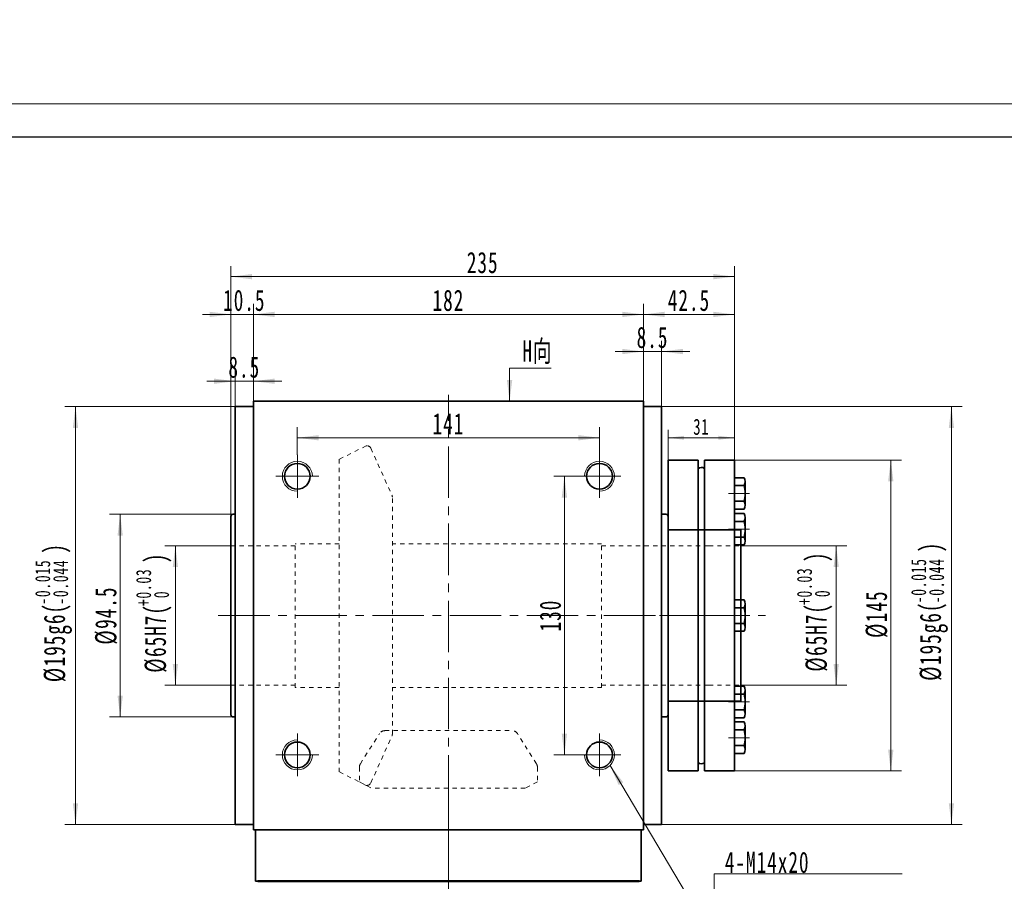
# Model space of a CAD drawing. Header units: millimetres. Extents: x 2968 to 4263, y -350 to 605.
# Tile 3 of 4: x 3218 to 3678, y 203 to 605. Entities that reach past the tile are written whole.
import ezdxf

# ---------------------------------------------------------------- set-up
doc = ezdxf.new("R2010")
doc.units = ezdxf.units.MM
doc.header["$LTSCALE"] = 2
doc.linetypes.add('点画线', pattern=[18, 12, -2, 2, -2])
doc.linetypes.add('虚线', pattern=[2, 1, -1])
doc.layers.get('0').update_dxf_attribs({"lineweight": 18})
for name, color, linetype, lineweight in [('中心线层', 1, '点画线', 18), ('图框_外框线', 7, 'Continuous', 18), ('尺寸线层', 3, 'Continuous', 18), ('粗实线', 7, 'Continuous', 50), ('粗实线层', 7, 'Continuous', 35), ('虚线层', 6, '虚线', 18)]:
    doc.layers.add(name, color=color, linetype=linetype, lineweight=lineweight)
doc.styles.add('标准', font='txt', dxfattribs={"width": 0.667})
doc.dimstyles.new('a4-1-1', dxfattribs={"dimtxt": 3, "dimasz": 3, "dimexe": 1.5, "dimexo": 0, "dimgap": 0.5, "dimtad": 1, "dimdec": 3, "dimdsep": 46, "dimtxsty": '标准', "dimblk": '_CAXARROW', "dimcen": 0, "dimdle": 4, "dimazin": 2, "dimtfac": 0.707107, "dimtdec": 3, "dimtix": 1, "dimtmove": 2, "dimatfit": 3, "dimfxl": 0, "dimfrac": 2, "dimtolj": 1, "dimtzin": 0, "dimarcsym": 0})
doc.dimstyles.new('a4-1-1.5', dxfattribs={"dimtxt": 4.5, "dimasz": 4.5, "dimexe": 2.25, "dimexo": 0, "dimgap": 0.75, "dimtad": 1, "dimdec": 3, "dimdsep": 46, "dimtxsty": '标准', "dimblk": '_CAXARROW', "dimcen": 0, "dimdle": 6, "dimazin": 2, "dimtfac": 0.707107, "dimtdec": 3, "dimtix": 1, "dimtmove": 2, "dimatfit": 3, "dimfxl": 0, "dimfrac": 2, "dimtolj": 1, "dimtzin": 0, "dimarcsym": 0})

# ---------------------------------------------------------------- blocks, each defined once
blk = doc.blocks.new('*X15')
at = {"layer": '尺寸线层', "linetype": 'Continuous'}
for points in [[(3347.61, 409.78), (3357.51, 411.02), (3357.51, 408.55)], [(3488.61, 409.78), (3478.71, 411.02), (3478.71, 408.55)]]:
    blk.add_hatch(color=0, dxfattribs=at).paths.add_polyline_path(points, flags=0)
at = {"layer": '尺寸线层', "color": 0, "linetype": 'Continuous'}
for p, q in [((3347.61, 401.81), (3347.61, 414.73)), ((3488.61, 401.81), (3488.61, 414.73)), ((3347.61, 409.78), (3488.61, 409.78))]:
    blk.add_line(p, q, dxfattribs=at)
at = {"layer": '尺寸线层', "color": 0, "insert": (3418.11, 416.3), "char_height": 9.9, "width": 26.017, "attachment_point": 5, "line_spacing_factor": 1.15057, "style": '标准'}
blk.add_mtext('\\T1.1;141', dxfattribs=at)
blk = doc.blocks.new('_CAXARROW')
blk.add_hatch(color=0).paths.add_polyline_path([(0, 0), (-1, 0.125), (-1, -0.125)], flags=0)
blk = doc.blocks.new('*X16')
at = {"layer": '尺寸线层', "linetype": 'Continuous'}
for points in [[(3472.23, 391.81), (3473.47, 381.91), (3470.99, 381.91)], [(3472.23, 261.81), (3473.47, 271.71), (3470.99, 271.71)]]:
    blk.add_hatch(color=0, dxfattribs=at).paths.add_polyline_path(points, flags=0)
at = {"layer": '尺寸线层', "color": 0, "linetype": 'Continuous'}
for p, q in [((3478.61, 391.81), (3467.28, 391.81)), ((3472.23, 391.81), (3472.23, 261.81)), ((3478.61, 261.81), (3467.28, 261.81))]:
    blk.add_line(p, q, dxfattribs=at)
at = {"layer": '尺寸线层', "color": 0, "insert": (3465.71, 326.81), "char_height": 9.9, "width": 26.9708, "attachment_point": 5, "rotation": 90, "line_spacing_factor": 1.15057, "style": '标准'}
blk.add_mtext('\\T1.1;130', dxfattribs=at)
blk = doc.blocks.new('*X18')
at = {"layer": '尺寸线层', "color": 0, "char_height": 9.9, "attachment_point": 1, "rotation": 90, "line_spacing_factor": 1.15057, "style": '标准'}
for s, insert, width in [('\\T1.1;{\\H0.707107x;+0.03}', (3272.35, 331.24), 71.7195), ('\\T1.1;)', (3276.38, 351.27), 213.2903), ('\\T1.1;%%C65H7(', (3276.38, 300.15), 213.2903), ('\\T1.1;{\\H0.707107x;0}', (3280.7, 334.92), 71.7195)]:
    blk.add_mtext(s, dxfattribs=dict(at, insert=insert, width=width))
blk = doc.blocks.new('*X17')
at = {"layer": '尺寸线层', "linetype": 'Continuous'}
for points in [[(3290.7, 359.31), (3291.94, 349.41), (3289.47, 349.41)], [(3290.7, 294.31), (3291.94, 304.21), (3289.47, 304.21)]]:
    blk.add_hatch(color=0, dxfattribs=at).paths.add_polyline_path(points, flags=0)
at = {"layer": '尺寸线层', "color": 0, "linetype": 'Continuous'}
for p, q in [((3316.61, 359.31), (3285.75, 359.31)), ((3290.7, 359.31), (3290.7, 294.31)), ((3316.61, 294.31), (3285.75, 294.31))]:
    blk.add_line(p, q, dxfattribs=at)
at = {"layer": '尺寸线层', "color": 0}
blk.add_blockref('*X18', (0, 0), dxfattribs=at)
blk = doc.blocks.new('*X19')
at = {"layer": '尺寸线层', "linetype": 'Continuous'}
for points in [[(3264.94, 374.06), (3266.18, 364.16), (3263.7, 364.16)], [(3264.94, 279.56), (3266.18, 289.46), (3263.7, 289.46)]]:
    blk.add_hatch(color=0, dxfattribs=at).paths.add_polyline_path(points, flags=0)
at = {"layer": '尺寸线层', "color": 0, "linetype": 'Continuous'}
for p, q in [((3317.61, 374.06), (3259.99, 374.06)), ((3264.94, 374.06), (3264.94, 279.56)), ((3317.61, 279.56), (3259.99, 279.56))]:
    blk.add_line(p, q, dxfattribs=at)
at = {"layer": '尺寸线层', "color": 0, "insert": (3258.42, 326.81), "char_height": 9.9, "width": 49.1726, "attachment_point": 5, "rotation": 90, "line_spacing_factor": 1.15057, "style": '标准'}
blk.add_mtext('\\T1.1;%%C94.5', dxfattribs=at)
blk = doc.blocks.new('*X21')
at = {"layer": '尺寸线层', "color": 0, "char_height": 9.9, "attachment_point": 1, "rotation": 90, "line_spacing_factor": 1.15057, "style": '标准'}
for s, insert, width in [('\\T1.1;{\\H0.707107x;-0.015}', (3225.27, 331.92), 86.3291), ('\\T1.1;)', (3229.3, 355.68), 248.5608), ('\\T1.1;{\\H0.707107x;-0.044}', (3233.63, 331.92), 86.3291), ('\\T1.1;%%C195g6(', (3229.3, 295.74), 248.5608)]:
    blk.add_mtext(s, dxfattribs=dict(at, insert=insert, width=width))
blk = doc.blocks.new('*X20')
at = {"layer": '尺寸线层', "linetype": 'Continuous'}
for points in [[(3244.1, 424.31), (3245.33, 414.41), (3242.86, 414.41)], [(3244.1, 229.31), (3245.33, 239.21), (3242.86, 239.21)]]:
    blk.add_hatch(color=0, dxfattribs=at).paths.add_polyline_path(points, flags=0)
at = {"layer": '尺寸线层', "color": 0, "linetype": 'Continuous'}
for p, q in [((3318.61, 424.31), (3239.15, 424.31)), ((3244.1, 424.31), (3244.1, 229.31)), ((3318.61, 229.31), (3239.15, 229.31))]:
    blk.add_line(p, q, dxfattribs=at)
at = {"layer": '尺寸线层', "color": 0}
blk.add_blockref('*X21', (0, 0), dxfattribs=at)
blk = doc.blocks.new('*X23')
at = {"layer": '尺寸线层', "color": 0, "char_height": 9.9, "attachment_point": 1, "rotation": 90, "line_spacing_factor": 1.15057, "style": '标准'}
for s, insert, width in [('\\T1.1;{\\H0.707107x;+0.03}', (3580.72, 331.73), 71.7195), ('\\T1.1;)', (3584.75, 351.76), 213.2903), ('\\T1.1;%%C65H7(', (3584.75, 300.64), 213.2903), ('\\T1.1;{\\H0.707107x;0}', (3589.08, 335.41), 71.7195)]:
    blk.add_mtext(s, dxfattribs=dict(at, insert=insert, width=width))
blk = doc.blocks.new('*X22')
at = {"layer": '尺寸线层', "linetype": 'Continuous'}
for points in [[(3599.07, 359.31), (3600.31, 349.41), (3597.84, 349.41)], [(3599.07, 294.31), (3600.31, 304.21), (3597.84, 304.21)]]:
    blk.add_hatch(color=0, dxfattribs=at).paths.add_polyline_path(points, flags=0)
at = {"layer": '尺寸线层', "color": 0, "linetype": 'Continuous'}
for p, q in [((3554.61, 359.31), (3604.02, 359.31)), ((3599.07, 359.31), (3599.07, 294.31)), ((3554.61, 294.31), (3604.02, 294.31))]:
    blk.add_line(p, q, dxfattribs=at)
at = {"layer": '尺寸线层', "color": 0}
blk.add_blockref('*X23', (0, 0), dxfattribs=at)
blk = doc.blocks.new('*X24')
at = {"layer": '尺寸线层', "linetype": 'Continuous'}
for points in [[(3624.54, 399.31), (3625.78, 389.41), (3623.3, 389.41)], [(3624.54, 254.31), (3625.78, 264.21), (3623.3, 264.21)]]:
    blk.add_hatch(color=0, dxfattribs=at).paths.add_polyline_path(points, flags=0)
at = {"layer": '尺寸线层', "color": 0, "linetype": 'Continuous'}
for p, q in [((3551.61, 399.31), (3629.49, 399.31)), ((3624.54, 399.31), (3624.54, 254.31)), ((3551.61, 254.31), (3629.49, 254.31))]:
    blk.add_line(p, q, dxfattribs=at)
at = {"layer": '尺寸线层', "color": 0, "insert": (3618.02, 327.45), "char_height": 9.9, "width": 38.8421, "attachment_point": 5, "rotation": 90, "line_spacing_factor": 1.15057, "style": '标准'}
blk.add_mtext('\\T1.1;%%C145', dxfattribs=at)
blk = doc.blocks.new('*X26')
at = {"layer": '尺寸线层', "color": 0, "char_height": 9.9, "attachment_point": 1, "rotation": 90, "line_spacing_factor": 1.15057, "style": '标准'}
for s, insert, width in [('\\T1.1;{\\H0.707107x;-0.015}', (3634.02, 332.56), 86.3291), ('\\T1.1;)', (3638.05, 356.32), 248.5608), ('\\T1.1;{\\H0.707107x;-0.044}', (3642.38, 332.56), 86.3291), ('\\T1.1;%%C195g6(', (3638.05, 296.38), 248.5608)]:
    blk.add_mtext(s, dxfattribs=dict(at, insert=insert, width=width))
blk = doc.blocks.new('*X25')
at = {"layer": '尺寸线层', "linetype": 'Continuous'}
for points in [[(3652.84, 424.31), (3654.08, 414.41), (3651.61, 414.41)], [(3652.84, 229.31), (3654.08, 239.21), (3651.61, 239.21)]]:
    blk.add_hatch(color=0, dxfattribs=at).paths.add_polyline_path(points, flags=0)
at = {"layer": '尺寸线层', "color": 0, "linetype": 'Continuous'}
for p, q in [((3517.61, 424.31), (3657.79, 424.31)), ((3652.84, 424.31), (3652.84, 229.31)), ((3517.61, 229.31), (3657.79, 229.31))]:
    blk.add_line(p, q, dxfattribs=at)
at = {"layer": '尺寸线层', "color": 0}
blk.add_blockref('*X26', (0, 0), dxfattribs=at)
blk = doc.blocks.new('*X27')
at = {"layer": '尺寸线层', "linetype": 'Continuous'}
for points in [[(3327.11, 467.34), (3337.01, 468.58), (3337.01, 466.1)], [(3509.11, 467.34), (3499.21, 468.58), (3499.21, 466.1)]]:
    blk.add_hatch(color=0, dxfattribs=at).paths.add_polyline_path(points, flags=0)
at = {"layer": '尺寸线层', "color": 0, "linetype": 'Continuous'}
for p, q in [((3327.11, 426.81), (3327.11, 472.29)), ((3509.11, 426.81), (3509.11, 472.29)), ((3327.11, 467.34), (3509.11, 467.34))]:
    blk.add_line(p, q, dxfattribs=at)
at = {"layer": '尺寸线层', "color": 0, "insert": (3418.11, 473.86), "char_height": 9.9, "width": 26.7507, "attachment_point": 5, "line_spacing_factor": 1.15057, "style": '标准'}
blk.add_mtext('\\T1.1;182', dxfattribs=at)
blk = doc.blocks.new('*X28')
at = {"layer": '尺寸线层', "linetype": 'Continuous'}
for points in [[(3316.61, 484.97), (3326.51, 483.73), (3326.51, 486.21)], [(3551.61, 484.97), (3541.71, 483.73), (3541.71, 486.21)]]:
    blk.add_hatch(color=0, dxfattribs=at).paths.add_polyline_path(points, flags=0)
at = {"layer": '尺寸线层', "color": 0, "linetype": 'Continuous'}
for p, q in [((3316.61, 373.06), (3316.61, 489.92)), ((3551.61, 399.31), (3551.61, 489.92)), ((3551.61, 484.97), (3316.61, 484.97))]:
    blk.add_line(p, q, dxfattribs=at)
at = {"layer": '尺寸线层', "color": 0, "insert": (3434.11, 491.49), "char_height": 9.9, "width": 27.9246, "attachment_point": 5, "line_spacing_factor": 1.15057, "style": '标准'}
blk.add_mtext('\\T1.1;235', dxfattribs=at)
blk = doc.blocks.new('*X29')
at = {"layer": '尺寸线层', "linetype": 'Continuous'}
for points in [[(3316.61, 467.34), (3306.71, 466.1), (3306.71, 468.58)], [(3327.11, 467.34), (3337.01, 466.1), (3337.01, 468.58)]]:
    blk.add_hatch(color=0, dxfattribs=at).paths.add_polyline_path(points, flags=0)
at = {"layer": '尺寸线层', "color": 0, "linetype": 'Continuous'}
for p, q in [((3316.61, 373.06), (3316.61, 472.29)), ((3327.11, 426.81), (3327.11, 472.29)), ((3340.31, 467.34), (3303.41, 467.34))]:
    blk.add_line(p, q, dxfattribs=at)
at = {"layer": '尺寸线层', "color": 0, "insert": (3322.86, 473.86), "char_height": 9.9, "width": 37.0812, "attachment_point": 5, "line_spacing_factor": 1.15057, "style": '标准'}
blk.add_mtext('\\T1.1;10.5', dxfattribs=at)
blk = doc.blocks.new('*X30')
at = {"layer": '尺寸线层', "linetype": 'Continuous'}
for points in [[(3318.61, 436.17), (3308.71, 434.93), (3308.71, 437.41)], [(3327.11, 436.17), (3337.01, 434.93), (3337.01, 437.41)]]:
    blk.add_hatch(color=0, dxfattribs=at).paths.add_polyline_path(points, flags=0)
at = {"layer": '尺寸线层', "color": 0, "linetype": 'Continuous'}
for p, q in [((3318.61, 424.31), (3318.61, 441.12)), ((3327.11, 426.81), (3327.11, 441.12)), ((3340.31, 436.17), (3305.41, 436.17))]:
    blk.add_line(p, q, dxfattribs=at)
at = {"layer": '尺寸线层', "color": 0, "insert": (3322.86, 442.69), "char_height": 9.9, "width": 28.0714, "attachment_point": 5, "line_spacing_factor": 1.15057, "style": '标准'}
blk.add_mtext('\\T1.1;8.5', dxfattribs=at)
blk = doc.blocks.new('*X31')
at = {"layer": '尺寸线层', "linetype": 'Continuous'}
for points in [[(3509.11, 467.34), (3519.01, 468.58), (3519.01, 466.1)], [(3551.61, 467.34), (3541.71, 468.58), (3541.71, 466.1)]]:
    blk.add_hatch(color=0, dxfattribs=at).paths.add_polyline_path(points, flags=0)
at = {"layer": '尺寸线层', "color": 0, "linetype": 'Continuous'}
for p, q in [((3509.11, 426.81), (3509.11, 472.29)), ((3551.61, 399.31), (3551.61, 472.29)), ((3509.11, 467.34), (3551.61, 467.34))]:
    blk.add_line(p, q, dxfattribs=at)
at = {"layer": '尺寸线层', "color": 0, "insert": (3530.36, 473.86), "char_height": 9.9, "width": 38.5486, "attachment_point": 5, "line_spacing_factor": 1.15057, "style": '标准'}
blk.add_mtext('\\T1.1;42.5', dxfattribs=at)
blk = doc.blocks.new('*X32')
at = {"layer": '尺寸线层', "linetype": 'Continuous'}
blk.add_hatch(color=0, dxfattribs=at).paths.add_polyline_path([(-48.59, 72.53), (-42.47, 64.65), (-44.6, 63.39)], flags=0)
at = {"layer": '尺寸线层', "color": 0, "linetype": 'Continuous'}
blk.add_line((-48.59, 72.53), (-5.5, 0), dxfattribs=at)
at = {"layer": '尺寸线层', "color": 0}
for p, q in [((0, 22.01), (87.76, 22.01)), ((0, 0), (0, 22.01)), ((-5.5, 0), (0, 0)), ((0, 0), (87.76, 0))]:
    blk.add_line(p, q, dxfattribs=at)
at = {"layer": '尺寸线层', "color": 0, "insert": (4.95, 1.98), "char_height": 9.9, "width": 165.6254, "attachment_point": 7, "line_spacing_factor": 1.15057, "style": '标准'}
blk.add_mtext('\\T1.1;4-M14x20\\P反面，H向孔位一致', dxfattribs=at)
blk = doc.blocks.new('*X33')
at = {"layer": '尺寸线层', "linetype": 'Continuous'}
blk.add_hatch(color=0, dxfattribs=at).paths.add_polyline_path([(-1.02, -15.43), (-2.26, -5.53), (0.22, -5.53)], flags=0)
at = {"layer": '尺寸线层', "color": 0, "linetype": 'Continuous'}
blk.add_line((-1.02, -15.43), (-1.02, 0), dxfattribs=at)
at = {"layer": '尺寸线层', "color": 0}
for p, q in [((-1.02, 0), (0, 0)), ((0, 0), (0, 0)), ((0, 0), (18.37, 0))]:
    blk.add_line(p, q, dxfattribs=at)
at = {"layer": '尺寸线层', "color": 0, "insert": (4.95, 1.98), "char_height": 9.9, "width": 26.8387, "attachment_point": 7, "line_spacing_factor": 1.15057, "style": '标准'}
blk.add_mtext('\\T1.1;H向', dxfattribs=at)
blk = doc.blocks.new('*X38')
at = {"layer": '尺寸线层', "linetype": 'Continuous'}
for points in [[(3509.11, 450.03), (3499.21, 451.27), (3499.21, 448.79)], [(3517.61, 450.03), (3527.51, 451.27), (3527.51, 448.79)]]:
    blk.add_hatch(color=0, dxfattribs=at).paths.add_polyline_path(points, flags=0)
at = {"layer": '尺寸线层', "color": 0, "linetype": 'Continuous'}
for p, q in [((3509.11, 426.81), (3509.11, 454.98)), ((3517.61, 424.31), (3517.61, 454.98)), ((3495.91, 450.03), (3530.81, 450.03))]:
    blk.add_line(p, q, dxfattribs=at)
at = {"layer": '尺寸线层', "color": 0, "insert": (3513.36, 456.55), "char_height": 9.9, "width": 28.0714, "attachment_point": 5, "line_spacing_factor": 1.15057, "style": '标准'}
blk.add_mtext('\\T1.1;8.5', dxfattribs=at)
blk = doc.blocks.new('234GDFG')
at = {"layer": '中心线层', "linetype": '点画线', "lineweight": 18}
blk.add_line((7, 0), (-2.76, 0), dxfattribs=at)
at = {"layer": '粗实线层'}
for p, q in [((0, -7.35), (0, 7.35)), ((4.45, 7.35), (0, 7.35)), ((5, -5.51), (5, 5.51)), ((0, -4.5), (0, 4.5)), ((0, 3.67), (4.45, 3.67)), ((5, 0), (5, 4.5)), ((4.45, -3.67), (0, -3.67)), ((4.45, -7.35), (0, -7.35))]:
    blk.add_line(p, q, dxfattribs=at)
for centre, radius, start, end in [((1.65, 5.51), 3.35, 326.7543, 33.2457), ((-7, 0), 12.03, 342.2083, 17.7917), ((1.65, -5.51), 3.35, 326.7543, 33.2457)]:
    blk.add_arc(centre, radius, start, end, dxfattribs=at)
blk = doc.blocks.new('234FDGDF')
at = {"layer": '中心线层'}
blk.add_line((35, 0), (-3, 0), dxfattribs=at)
at = {"layer": '粗实线层'}
for p, q in [((1, 72.5), (1, -72.5)), ((15, 72.5), (1, 72.5)), ((15, 72.5), (15, -72.5)), ((18, 72.5), (18, -72.5)), ((32, 72.5), (18, 72.5)), ((32, -72.5), (32, 72.5)), ((1, -72.5), (15, -72.5)), ((18, -72.5), (32, -72.5))]:
    blk.add_line(p, q, dxfattribs=at)
for centre, start, end in [((16.61, 66.98), 50.6976, 136.8827), ((16.61, -66.98), 223.1173, 309.3024)]:
    blk.add_arc(centre, 2.2, start, end, dxfattribs=at)
at = {"layer": '虚线层'}
for p, q in [((1, 40), (32, 40)), ((1, -40), (32, -40))]:
    blk.add_line(p, q, dxfattribs=at)
at = {"layer": '粗实线层'}
for p in [(32, 57), (32, 40.31), (32, 0)]:
    blk.add_blockref('234GDFG', p, dxfattribs=at)
at = {"layer": '粗实线层', "xscale": -1, "rotation": 180}
for p in [(32, -40.31), (32, -57)]:
    blk.add_blockref('234GDFG', p, dxfattribs=at)
blk = doc.blocks.new('*X41')
at = {"layer": '尺寸线层', "linetype": 'Continuous'}
for points in [[(3520.61, 409.78), (3528.11, 410.72), (3528.11, 408.85)], [(3551.61, 409.78), (3544.11, 410.72), (3544.11, 408.85)]]:
    blk.add_hatch(color=0, dxfattribs=at).paths.add_polyline_path(points, flags=0)
at = {"layer": '尺寸线层', "color": 0, "linetype": 'Continuous'}
for p, q in [((3520.61, 399.31), (3520.61, 413.53)), ((3551.61, 399.31), (3551.61, 413.53)), ((3520.61, 409.78), (3551.61, 409.78))]:
    blk.add_line(p, q, dxfattribs=at)
at = {"layer": '尺寸线层', "color": 0, "insert": (3536.11, 414.86), "char_height": 7.5, "width": 15, "attachment_point": 5, "line_spacing_factor": 1.15057, "style": '标准'}
blk.add_mtext('\\T1.1;31', dxfattribs=at)

msp = doc.modelspace()

# ---------------------------------------------------------------- linework, layer by layer
at = {"layer": '中心线层'}
for p, q in [((3418.1123, -14.2694), (3418.1123, 429.8101)), ((3347.6123, 381.8101), (3347.6123, 401.8101)), ((3488.6123, 381.8101), (3488.6123, 401.8101)), ((3337.6123, 391.8101), (3357.6123, 391.8101)), ((3498.6123, 391.8101), (3478.6123, 391.8101)), ((3310.7082, 326.8101), (3566.0743, 326.8101)), ((3347.6123, 271.8101), (3347.6123, 251.8101)), ((3488.6123, 271.8101), (3488.6123, 251.8101)), ((3337.6123, 261.8101), (3357.6123, 261.8101)), ((3498.6123, 261.8101), (3478.6123, 261.8101)), ((3418.1123, 0.9751), (3418.1123, 239.0133))]:
    msp.add_line(p, q, dxfattribs=at)
at = {"layer": '图框_外框线', "color": 3}
msp.add_lwpolyline([(2967.748, -350.3267), (4262.9221, -350.3267), (4262.9221, 565.5465), (2967.748, 565.5465)], close=True, dxfattribs=at)
at = {"layer": '图框_外框线', "color": 3, "lineweight": 25}
msp.add_lwpolyline([(3044.8417, -334.9079), (4247.5034, -334.9079), (4247.5034, 550.1277), (3044.8417, 550.1277)], close=True, dxfattribs=at)
at = {"layer": '粗实线', "color": 0}
msp.add_line((3329.1123, 202.8101), (3507.1123, 202.8101), dxfattribs=at)
at = {"layer": '粗实线层'}
for p, q in [((3318.6123, 229.3101), (3318.6123, 424.3101)), ((3327.1123, 424.3101), (3318.6123, 424.3101)), ((3327.1123, 426.8101), (3509.1123, 426.8101)), ((3327.1123, 226.8101), (3327.1123, 426.8101)), ((3509.1123, 426.8101), (3509.1123, 226.8101)), ((3509.1123, 424.3101), (3517.6123, 424.3101)), ((3517.6123, 424.3101), (3517.6123, 229.3101)), ((3517.6123, 396.8101), (3517.6123, 396.5601)), ((3316.6123, 280.5601), (3316.6123, 373.0601)), ((3318.6123, 374.0601), (3317.6123, 374.0601)), ((3517.6123, 374.0601), (3519.6123, 374.0601)), ((3520.6123, 280.5601), (3520.6123, 373.0601)), ((3520.6123, 366.8101), (3554.6123, 366.8101)), ((3554.6123, 366.8101), (3554.6123, 286.8101)), ((3554.6123, 286.8101), (3520.6123, 286.8101)), ((3318.6123, 279.5601), (3317.6123, 279.5601)), ((3517.6123, 279.5601), (3519.6123, 279.5601)), ((3318.6123, 229.3101), (3327.1123, 229.3101)), ((3327.1123, 229.3101), (3318.6123, 229.3101)), ((3327.1123, 226.8101), (3509.1123, 226.8101)), ((3328.1123, 202.8101), (3328.1123, 226.8101)), ((3508.1123, 202.8101), (3508.1123, 226.8101)), ((3509.1123, 229.3101), (3517.6123, 229.3101)), ((3508.1123, 202.8101), (3328.1123, 202.8101)), ((3328.1123, 202.8101), (3508.1123, 202.8101)), ((3328.9123, 202.8101), (3330.0079, 202.8101)), ((3330.0079, 202.8101), (3337.8236, 202.8101)), ((3337.8236, 202.8101), (3340.6526, 202.8101)), ((3340.6526, 202.8101), (3495.5719, 202.8101)), ((3495.5719, 202.8101), (3498.4009, 202.8101)), ((3498.4009, 202.8101), (3506.2166, 202.8101)), ((3506.2166, 202.8101), (3507.3123, 202.8101))]:
    msp.add_line(p, q, dxfattribs=at)
for centre in [(3347.6123, 391.8101), (3488.6123, 391.8101), (3347.6123, 261.8101), (3488.6123, 261.8101)]:
    msp.add_circle(centre, 6, dxfattribs=at)
at = {"layer": '粗实线层', "lineweight": 18}
for centre, start, end in [((3347.6123, 391.8101), 0, 270), ((3488.6123, 391.8101), 270, 180), ((3347.6123, 261.8101), 90, 0), ((3488.6123, 261.8101), 180, 90)]:
    msp.add_arc(centre, 7, start, end, dxfattribs=at)
at = {"layer": '粗实线层'}
for centre, start, end in [((3317.6123, 373.0601), 90, 180), ((3519.6123, 373.0601), 0, 90), ((3317.6123, 280.5601), 180, 270), ((3519.6123, 280.5601), 270, 360)]:
    msp.add_arc(centre, 1, start, end, dxfattribs=at)
at = {"layer": '虚线层'}
for p, q in [((3379.7344, 406.0601), (3367.1123, 399.7486)), ((3380.0769, 406.0601), (3379.7344, 406.0601)), ((3381.9004, 404.8816), (3391.7758, 382.959)), ((3367.1123, 399.7486), (3367.1123, 253.8716)), ((3391.9523, 271.4826), (3391.9523, 382.1376)), ((3346.6123, 359.3101), (3316.6123, 359.3101)), ((3346.6123, 293.3101), (3346.6123, 360.3101)), ((3367.1123, 360.3101), (3346.6123, 360.3101)), ((3489.6123, 360.3101), (3391.9523, 360.3101)), ((3489.6123, 293.3101), (3489.6123, 360.3101)), ((3539.6123, 359.3101), (3489.6123, 359.3101)), ((3539.6123, 359.3101), (3554.6123, 359.3101)), ((3346.6123, 294.3101), (3316.6123, 294.3101)), ((3539.6123, 294.3101), (3489.6123, 294.3101)), ((3539.6123, 294.3101), (3554.6123, 294.3101)), ((3367.1123, 293.3101), (3346.6123, 293.3101)), ((3489.6123, 293.3101), (3391.9523, 293.3101)), ((3377.0256, 257.6375), (3385.9114, 271.7117)), ((3388.4481, 273.1101), (3447.7764, 273.1101)), ((3459.199, 257.6375), (3450.3131, 271.7117)), ((3381.9004, 248.7387), (3391.7758, 270.6612)), ((3379.7344, 247.5601), (3367.1123, 253.8716)), ((3376.5623, 256.0359), (3376.5623, 249.1532)), ((3459.6623, 256.0359), (3459.6623, 249.1532)), ((3376.5623, 249.1532), (3382.2481, 246.3101)), ((3459.6623, 249.1532), (3453.9764, 246.3101)), ((3380.0769, 247.5601), (3379.7344, 247.5601)), ((3453.9764, 246.3101), (3382.2481, 246.3101))]:
    msp.add_line(p, q, dxfattribs=at)
for centre, radius, start, end in [((3380.0769, 404.0601), 2, 24.25, 90), ((3389.9523, 382.1376), 2, 0, 24.25), ((3388.4481, 270.1101), 3, 90, 147.733333), ((3389.9523, 271.4826), 2, 335.75, 360), ((3447.7764, 270.1101), 3, 32.266667, 90), ((3379.5623, 256.0359), 3, 147.733333, 180), ((3456.6623, 256.0359), 3, 0, 32.266667), ((3380.0769, 249.5601), 2, 270, 335.75)]:
    msp.add_arc(centre, radius, start, end, dxfattribs=at)

# ---------------------------------------------------------------- block references
at = {"layer": '尺寸线层'}
for name, p in [('*X33', (3447.6834, 442.244)), ('*X32', (3542.1515, 184.3303))]:
    msp.add_blockref(name, p, dxfattribs=at)
at = {"layer": '粗实线层'}
msp.add_blockref('234FDGDF', (3519.6123, 326.8101), dxfattribs=at)

# ---------------------------------------------------------------- dimensions: what is measured, and where the dimension line sits
at = {"layer": '尺寸线层'}
for base, p1, p2, text, picture, middle in [((3244.0956, 229.3101), (3318.6123, 424.3101), (3318.6123, 229.3101), '\\A1;%%C195g6({\\H0.707107x;\\S-0.015^ -0.044;})', '*X20', (3233.2389, 326.8101)), ((3290.7037, 294.3101), (3316.6123, 359.3101), (3316.6123, 294.3101), '\\A1;%%C65H7({\\H0.707107x;\\S+0.03^  0;})', '*X17', (3280.0801, 326.8101))]:
    dim = msp.add_linear_dim(base=base, p1=p1, p2=p2, angle=270, text=text, dimstyle='a4-1-1.5', override={"dimpost": '%%C<>', "dimsah": 1, "dimtfill": 1, "dimtolj": 0, "dimtzin": 0}, dxfattribs=at)
    dim.commit()
    dim.dimension.update_dxf_attribs({"geometry": picture, "text_midpoint": middle})
for base, p1, p2, text, picture, middle in [((3652.8449, 229.3101), (3517.6123, 424.3101), (3517.6123, 229.3101), '\\A1;%%C195g6({\\H0.707107x;\\S-0.015^ -0.044;})', '*X25', (3641.9882, 327.4485)), ((3599.0746, 294.3101), (3554.6123, 359.3101), (3554.6123, 294.3101), '\\A1;%%C65H7({\\H0.707107x;\\S+0.03^  0;})', '*X22', (3588.451, 327.2985))]:
    dim = msp.add_linear_dim(base=base, p1=p1, p2=p2, angle=270, text=text, dimstyle='a4-1-1.5', override={"dimpost": '%%C<>', "dimsah": 1, "dimtfill": 1, "dimtolj": 0, "dimtzin": 0}, dxfattribs=at)
    dim.commit()
    dim.dimension.update_dxf_attribs({"geometry": picture, "text_midpoint": middle, "dimtype": 160})
for base, p1, p2, dimstyle, picture, middle in [((3316.6123, 484.9704), (3551.6123, 399.3101), (3316.6123, 373.0601), 'a4-1-1.5', '*X28', (3434.1123, 491.4879)), ((3509.1123, 467.3389), (3327.1123, 426.8101), (3509.1123, 426.8101), 'a4-1-1.5', '*X27', (3418.1123, 473.8564)), ((3551.6123, 467.3389), (3509.1123, 426.8101), (3551.6123, 399.3101), 'a4-1-1.5', '*X31', (3530.3623, 473.8564)), ((3517.6123, 450.0285), (3509.1123, 426.8101), (3517.6123, 424.3101), 'a4-1-1.5', '*X38', (3513.3623, 456.546)), ((3318.6123, 436.1684), (3327.1123, 426.8101), (3318.6123, 424.3101), 'a4-1-1.5', '*X30', (3322.8623, 442.6859)), ((3488.6123, 409.7829), (3347.6123, 401.8101), (3488.6123, 401.8101), 'a4-1-1.5', '*X15', (3418.1123, 416.3004)), ((3551.6123, 409.7829), (3520.6123, 399.3101), (3551.6123, 399.3101), 'a4-1-1', '*X41', (3536.1123, 414.8601))]:
    dim = msp.add_linear_dim(base=base, p1=p1, p2=p2, dimstyle=dimstyle, override={"dimsah": 1, "dimtfill": 1, "dimtzin": 0}, dxfattribs=at)
    dim.commit()
    dim.dimension.update_dxf_attribs({"geometry": picture, "text_midpoint": middle})
dim = msp.add_linear_dim(base=(3316.6123, 467.3389), p1=(3327.1123, 426.8101), p2=(3316.6123, 373.0601), dimstyle='a4-1-1.5', override={"dimsah": 1, "dimtfill": 1, "dimtzin": 0}, dxfattribs=at)
dim.commit()
dim.dimension.update_dxf_attribs({"geometry": '*X29', "text_midpoint": (3322.8623, 473.8564), "dimtype": 160})
dim = msp.add_linear_dim(base=(3624.5382, 254.3101), p1=(3551.6123, 399.3101), p2=(3551.6123, 254.3101), angle=270, dimstyle='a4-1-1.5', override={"dimpost": '%%C<>', "dimsah": 1, "dimtfac": 1, "dimtfill": 1, "dimtzin": 0}, dxfattribs=at)
dim.commit()
dim.dimension.update_dxf_attribs({"geometry": '*X24', "text_midpoint": (3618.0207, 327.4485), "dimtype": 160})
for base, p1, p2, override, picture, middle in [((3472.2318, 261.8101), (3478.6123, 391.8101), (3478.6123, 261.8101), {"dimsah": 1, "dimtfill": 1, "dimtzin": 0}, '*X16', (3465.7143, 326.8101)), ((3264.938, 279.5601), (3317.6123, 374.0601), (3317.6123, 279.5601), {"dimpost": '%%C<>', "dimsah": 1, "dimtfill": 1, "dimtzin": 0}, '*X19', (3258.4205, 326.8101))]:
    dim = msp.add_linear_dim(base=base, p1=p1, p2=p2, angle=270, dimstyle='a4-1-1.5', override=override, dxfattribs=at)
    dim.commit()
    dim.dimension.update_dxf_attribs({"geometry": picture, "text_midpoint": middle})

doc.saveas('drawing.dxf')
